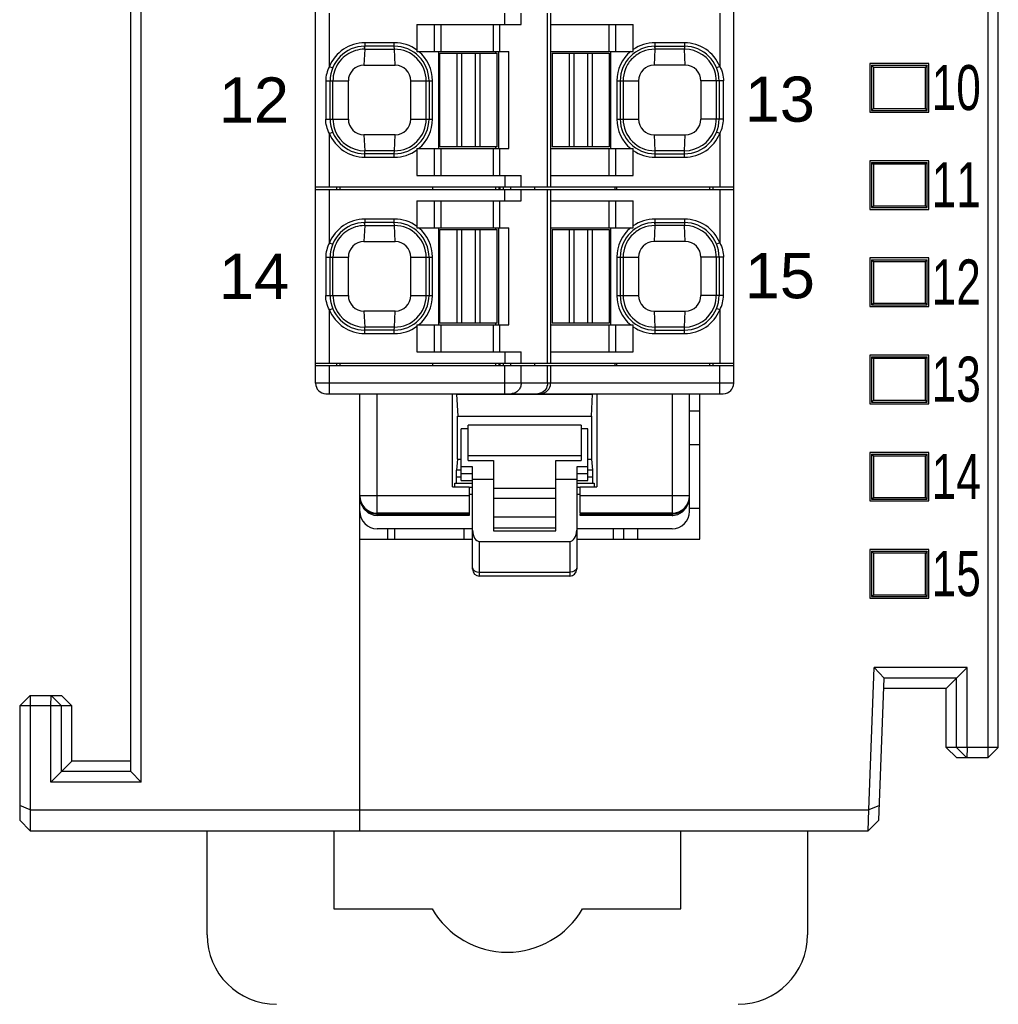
# Model space of a CAD drawing. Extents: x 1653 to 2131, y -357 to 2652.
# Tile 20 of 34: x 2032 to 2060, y -77 to -49. Entities that reach past the tile are written whole.
import ezdxf
from ezdxf.enums import TextEntityAlignment as Align

# ---------------------------------------------------------------- set-up
doc = ezdxf.new("R2010")
doc.units = 0
doc.header["$LTSCALE"] = 30.734
doc.header["$MEASUREMENT"] = 0
doc.layers.get('0').update_dxf_attribs({"linetype": 'CONTINUOUS'})
doc.layers.add('7_ALL_FEATURES', color=7, linetype='CONTINUOUS')
doc.styles.add('TEXTSTYLE_1', font='arial.ttf')

msp = doc.modelspace()

# ---------------------------------------------------------------- linework, layer by layer
at = {"linetype": 'Continuous'}
for p, q in [((2037.664, -75.426), (2037.664, -72.426)), ((2041.314, -72.426), (2041.314, -74.676)), ((2051.314, -74.676), (2051.314, -72.426)), ((2054.964, -72.426), (2054.964, -75.426)), ((2041.314, -74.676), (2044.148, -74.676)), ((2048.479, -74.676), (2051.314, -74.676))]:
    msp.add_line(p, q, dxfattribs=at)
for centre, radius, start, end in [((2046.314, -73.426), 2.5, 210, 330), ((2039.664, -75.426), 2, 180, 270), ((2052.964, -75.426), 2, 270, 0)]:
    msp.add_arc(centre, radius, start, end, dxfattribs=at)
at = {"layer": '7_ALL_FEATURES', "linetype": 'Continuous'}
for p, q in [((2035.464, -70.717), (2035.464, 13.865)), ((2035.764, -71.026), (2035.764, 7.428)), ((2040.789, -59.536), (2040.789, -7.656)), ((2052.839, -59.536), (2052.839, -7.656)), ((2060.464, -70.026), (2060.464, -11.312)), ((2060.164, -11.454), (2060.164, -70.326)), ((2041.189, -50.414), (2041.189, -48.876)), ((2046.243, -49.201), (2046.243, -48.876)), ((2046.713, -49.201), (2046.713, -48.876)), ((2047.473, -53.876), (2047.473, -48.876)), ((2047.564, -48.876), (2047.564, -53.876)), ((2052.439, -48.876), (2052.439, -50.414)), ((2043.709, -49.201), (2046.713, -49.201)), ((2043.709, -49.201), (2043.709, -49.938)), ((2044.207, -49.201), (2044.207, -49.976)), ((2044.395, -49.201), (2044.395, -49.976)), ((2045.907, -49.201), (2045.907, -49.976)), ((2046.095, -49.976), (2046.095, -49.201)), ((2047.564, -49.201), (2049.939, -49.201)), ((2049.253, -49.976), (2049.253, -49.201)), ((2049.44, -49.976), (2049.44, -49.201)), ((2049.939, -49.924), (2049.939, -49.201)), ((2042.205, -49.914), (2042.184, -50.376)), ((2042.205, -49.914), (2042.201, -49.826)), ((2042.205, -49.914), (2042.209, -49.826)), ((2042.205, -49.914), (2043.063, -49.914)), ((2043.059, -49.726), (2042.209, -49.726)), ((2042.209, -49.726), (2042.209, -49.826)), ((2043.059, -49.826), (2042.209, -49.826)), ((2043.059, -49.826), (2043.059, -49.726)), ((2043.063, -49.914), (2043.059, -49.826)), ((2043.084, -50.376), (2043.063, -49.914)), ((2050.565, -49.914), (2050.544, -50.376)), ((2050.561, -49.826), (2050.565, -49.914)), ((2050.569, -49.826), (2050.565, -49.914)), ((2051.423, -49.914), (2050.565, -49.914)), ((2051.419, -49.726), (2050.569, -49.726)), ((2050.569, -49.726), (2050.569, -49.826)), ((2050.569, -49.826), (2051.419, -49.826)), ((2051.419, -49.726), (2051.419, -49.826)), ((2051.419, -49.826), (2051.423, -49.914)), ((2051.444, -50.376), (2051.423, -49.914)), ((2043.709, -49.938), (2043.707, -49.976)), ((2043.707, -49.976), (2046.354, -49.976)), ((2044.334, -49.976), (2044.334, -52.776)), ((2044.374, -50.026), (2045.003, -50.026)), ((2044.374, -52.726), (2044.374, -50.026)), ((2044.868, -52.726), (2044.868, -50.026)), ((2045.003, -52.726), (2045.003, -50.026)), ((2045.004, -50.026), (2046.024, -50.026)), ((2045.394, -52.726), (2045.394, -50.026)), ((2045.529, -52.726), (2045.529, -50.026)), ((2045.979, -49.976), (2045.979, -50.026)), ((2046.024, -52.726), (2046.024, -50.026)), ((2046.064, -49.976), (2046.064, -52.776)), ((2046.354, -52.776), (2046.354, -49.976)), ((2047.564, -49.976), (2049.942, -49.976)), ((2047.604, -50.026), (2048.233, -50.026)), ((2047.604, -50.026), (2047.604, -52.726)), ((2048.098, -50.026), (2048.098, -52.726)), ((2048.233, -50.026), (2048.233, -52.726)), ((2048.234, -50.026), (2049.254, -50.026)), ((2048.624, -50.026), (2048.624, -52.726)), ((2048.759, -50.026), (2048.759, -52.726)), ((2049.254, -50.026), (2049.254, -52.726)), ((2049.294, -52.776), (2049.294, -49.976)), ((2049.942, -49.976), (2049.939, -49.924)), ((2041.189, -50.414), (2041.281, -50.451)), ((2042.184, -50.376), (2043.084, -50.376)), ((2051.444, -50.376), (2050.544, -50.376)), ((2052.439, -50.414), (2052.346, -50.451)), ((2058.464, -50.326), (2056.764, -50.326)), ((2056.764, -50.326), (2056.764, -51.726)), ((2056.814, -50.376), (2058.414, -50.376)), ((2056.814, -50.376), (2056.864, -50.426)), ((2056.814, -50.376), (2056.814, -51.676)), ((2056.864, -50.426), (2058.364, -50.426)), ((2056.864, -50.426), (2056.864, -51.626)), ((2058.414, -50.376), (2058.364, -50.426)), ((2058.364, -51.626), (2058.364, -50.426)), ((2058.414, -51.676), (2058.414, -50.376)), ((2058.464, -51.726), (2058.464, -50.326)), ((2041.082, -50.826), (2041.734, -50.826)), ((2041.082, -50.826), (2041.082, -51.926)), ((2041.209, -51.926), (2041.209, -50.826)), ((2041.291, -51.926), (2041.291, -50.826)), ((2041.734, -51.926), (2041.734, -50.826)), ((2043.534, -50.826), (2044.159, -50.826)), ((2043.534, -51.926), (2043.534, -50.826)), ((2043.977, -51.926), (2043.977, -50.826)), ((2044.059, -50.826), (2044.059, -51.926)), ((2044.159, -51.926), (2044.159, -50.826)), ((2049.469, -50.826), (2050.094, -50.826)), ((2049.469, -50.826), (2049.469, -51.926)), ((2049.569, -50.826), (2049.569, -51.926)), ((2049.651, -50.826), (2049.651, -51.926)), ((2050.094, -50.826), (2050.094, -51.926)), ((2052.545, -50.826), (2051.894, -50.826)), ((2051.894, -50.826), (2051.894, -51.926)), ((2052.337, -50.826), (2052.337, -51.926)), ((2052.419, -50.826), (2052.419, -51.926)), ((2052.545, -51.926), (2052.545, -50.826)), ((2056.764, -51.726), (2058.464, -51.726)), ((2056.814, -51.676), (2056.864, -51.626)), ((2056.814, -51.676), (2058.414, -51.676)), ((2056.864, -51.626), (2058.364, -51.626)), ((2058.414, -51.676), (2058.364, -51.626)), ((2041.082, -51.926), (2041.734, -51.926)), ((2043.534, -51.926), (2044.159, -51.926)), ((2049.469, -51.926), (2050.094, -51.926)), ((2052.545, -51.926), (2051.894, -51.926)), ((2041.189, -52.338), (2041.281, -52.3)), ((2041.189, -53.876), (2041.189, -52.338)), ((2043.084, -52.376), (2042.184, -52.376)), ((2042.184, -52.376), (2042.205, -52.838)), ((2043.063, -52.838), (2043.084, -52.376)), ((2050.544, -52.376), (2051.444, -52.376)), ((2050.544, -52.376), (2050.565, -52.838)), ((2051.423, -52.838), (2051.444, -52.376)), ((2052.439, -52.338), (2052.346, -52.3)), ((2052.439, -52.338), (2052.439, -53.876)), ((2045.393, -52.726), (2044.374, -52.726)), ((2046.024, -52.726), (2045.394, -52.726)), ((2045.979, -52.726), (2045.979, -52.776)), ((2048.623, -52.726), (2047.604, -52.726)), ((2049.254, -52.726), (2048.624, -52.726)), ((2043.063, -52.838), (2042.205, -52.838)), ((2042.209, -52.926), (2042.205, -52.838)), ((2043.059, -52.926), (2042.209, -52.926)), ((2042.209, -53.026), (2042.209, -52.926)), ((2042.209, -53.026), (2043.059, -53.026)), ((2043.059, -52.926), (2043.063, -52.838)), ((2043.059, -53.026), (2043.059, -52.926)), ((2043.707, -52.776), (2046.354, -52.776)), ((2043.707, -52.776), (2043.709, -52.813)), ((2043.709, -52.813), (2043.709, -53.551)), ((2044.207, -52.776), (2044.207, -53.551)), ((2044.395, -52.776), (2044.395, -53.551)), ((2045.907, -52.776), (2045.907, -53.551)), ((2046.095, -53.551), (2046.095, -52.776)), ((2047.564, -52.776), (2049.942, -52.776)), ((2049.253, -53.551), (2049.253, -52.776)), ((2049.44, -53.551), (2049.44, -52.776)), ((2049.939, -52.827), (2049.942, -52.776)), ((2049.939, -53.551), (2049.939, -52.827)), ((2051.423, -52.838), (2050.565, -52.838)), ((2050.565, -52.838), (2050.569, -52.926)), ((2050.569, -52.926), (2051.419, -52.926)), ((2050.569, -52.926), (2050.569, -53.026)), ((2050.569, -53.026), (2051.419, -53.026)), ((2051.419, -52.926), (2051.423, -52.838)), ((2051.419, -53.026), (2051.419, -52.926)), ((2058.464, -53.126), (2056.764, -53.126)), ((2056.764, -53.126), (2056.764, -54.526)), ((2056.814, -53.176), (2058.414, -53.176)), ((2056.814, -53.176), (2056.864, -53.226)), ((2056.814, -53.176), (2056.814, -54.476)), ((2058.364, -53.226), (2056.864, -53.226)), ((2056.864, -53.226), (2056.864, -54.426)), ((2058.414, -53.176), (2058.364, -53.226)), ((2058.364, -54.426), (2058.364, -53.226)), ((2058.414, -54.476), (2058.414, -53.176)), ((2058.464, -54.526), (2058.464, -53.126)), ((2043.709, -53.551), (2046.713, -53.551)), ((2046.243, -53.551), (2046.243, -53.876)), ((2046.713, -53.876), (2046.713, -53.551)), ((2047.564, -53.551), (2049.939, -53.551)), ((2040.789, -53.876), (2052.839, -53.876)), ((2041.389, -53.876), (2041.389, -53.956)), ((2041.489, -53.876), (2041.489, -53.956)), ((2044.163, -53.876), (2044.163, -53.956)), ((2045.979, -53.876), (2045.979, -53.956)), ((2046.068, -53.876), (2046.068, -53.956)), ((2046.103, -53.876), (2046.103, -53.956)), ((2046.197, -53.876), (2046.197, -53.956)), ((2046.413, -53.956), (2046.413, -53.876)), ((2047.099, -53.876), (2047.099, -53.956)), ((2049.417, -53.876), (2049.417, -53.956)), ((2049.46, -53.876), (2049.46, -53.956)), ((2052.139, -53.876), (2052.139, -53.956)), ((2052.239, -53.876), (2052.239, -53.956)), ((2040.789, -53.956), (2052.839, -53.956)), ((2041.189, -55.494), (2041.189, -53.956)), ((2046.243, -54.281), (2046.243, -53.956)), ((2046.713, -54.281), (2046.713, -53.956)), ((2047.473, -58.956), (2047.473, -53.956)), ((2047.564, -53.956), (2047.564, -58.956)), ((2052.439, -53.956), (2052.439, -55.494)), ((2043.709, -54.281), (2046.713, -54.281)), ((2043.709, -54.281), (2043.709, -55.018)), ((2044.207, -54.281), (2044.207, -55.056)), ((2044.395, -54.281), (2044.395, -55.056)), ((2045.907, -54.281), (2045.907, -55.056)), ((2046.095, -55.056), (2046.095, -54.281)), ((2047.564, -54.281), (2049.939, -54.281)), ((2049.253, -55.056), (2049.253, -54.281)), ((2049.44, -55.056), (2049.44, -54.281)), ((2049.939, -55.004), (2049.939, -54.281)), ((2056.814, -54.476), (2056.864, -54.426)), ((2056.864, -54.426), (2058.364, -54.426)), ((2058.414, -54.476), (2058.364, -54.426)), ((2056.764, -54.526), (2058.464, -54.526)), ((2056.814, -54.476), (2058.414, -54.476)), ((2042.205, -54.994), (2042.184, -55.456)), ((2042.205, -54.994), (2042.201, -54.906)), ((2042.205, -54.994), (2042.209, -54.906)), ((2042.205, -54.994), (2043.063, -54.994)), ((2043.059, -54.806), (2042.209, -54.806)), ((2042.209, -54.806), (2042.209, -54.906)), ((2043.059, -54.906), (2042.209, -54.906)), ((2043.059, -54.906), (2043.059, -54.806)), ((2043.063, -54.994), (2043.059, -54.906)), ((2043.084, -55.456), (2043.063, -54.994)), ((2043.709, -55.018), (2043.707, -55.056)), ((2049.942, -55.056), (2049.939, -55.004)), ((2050.565, -54.994), (2050.544, -55.456)), ((2050.561, -54.906), (2050.565, -54.994)), ((2050.569, -54.906), (2050.565, -54.994)), ((2051.423, -54.994), (2050.565, -54.994)), ((2051.419, -54.806), (2050.569, -54.806)), ((2050.569, -54.806), (2050.569, -54.906)), ((2050.569, -54.906), (2051.419, -54.906)), ((2051.419, -54.806), (2051.419, -54.906)), ((2051.419, -54.906), (2051.423, -54.994)), ((2051.444, -55.456), (2051.423, -54.994)), ((2043.707, -55.056), (2046.354, -55.056)), ((2044.334, -55.056), (2044.334, -57.856)), ((2044.374, -55.106), (2045.003, -55.106)), ((2044.374, -57.806), (2044.374, -55.106)), ((2044.868, -57.806), (2044.868, -55.106)), ((2045.003, -57.806), (2045.003, -55.106)), ((2045.004, -55.106), (2046.024, -55.106)), ((2045.394, -57.806), (2045.394, -55.106)), ((2045.529, -57.806), (2045.529, -55.106)), ((2045.979, -55.056), (2045.979, -55.106)), ((2046.024, -57.806), (2046.024, -55.106)), ((2046.064, -55.056), (2046.064, -57.856)), ((2046.354, -57.856), (2046.354, -55.056)), ((2047.564, -55.056), (2049.942, -55.056)), ((2047.604, -55.106), (2048.233, -55.106)), ((2047.604, -55.106), (2047.604, -57.806)), ((2048.098, -55.106), (2048.098, -57.806)), ((2048.233, -55.106), (2048.233, -57.806)), ((2048.234, -55.106), (2049.254, -55.106)), ((2048.624, -55.106), (2048.624, -57.806)), ((2048.759, -55.106), (2048.759, -57.806)), ((2049.254, -55.106), (2049.254, -57.806)), ((2049.294, -57.856), (2049.294, -55.056)), ((2041.189, -55.494), (2041.281, -55.531)), ((2042.184, -55.456), (2043.084, -55.456)), ((2051.444, -55.456), (2050.544, -55.456)), ((2052.439, -55.494), (2052.346, -55.531)), ((2041.082, -55.906), (2041.734, -55.906)), ((2041.082, -55.906), (2041.082, -57.006)), ((2041.209, -57.006), (2041.209, -55.906)), ((2041.291, -57.006), (2041.291, -55.906)), ((2041.734, -57.006), (2041.734, -55.906)), ((2043.534, -55.906), (2044.159, -55.906)), ((2043.534, -57.006), (2043.534, -55.906)), ((2043.977, -57.006), (2043.977, -55.906)), ((2044.059, -55.906), (2044.059, -57.006)), ((2044.159, -57.006), (2044.159, -55.906)), ((2049.469, -55.906), (2050.094, -55.906)), ((2049.469, -55.906), (2049.469, -57.006)), ((2049.569, -55.906), (2049.569, -57.006)), ((2049.651, -55.906), (2049.651, -57.006)), ((2050.094, -55.906), (2050.094, -57.006)), ((2052.545, -55.906), (2051.894, -55.906)), ((2051.894, -55.906), (2051.894, -57.006)), ((2052.337, -55.906), (2052.337, -57.006)), ((2052.419, -55.906), (2052.419, -57.006)), ((2052.545, -57.006), (2052.545, -55.906)), ((2058.464, -55.926), (2056.764, -55.926)), ((2056.764, -55.926), (2056.764, -57.326)), ((2056.814, -55.976), (2058.414, -55.976)), ((2056.814, -55.976), (2056.864, -56.026)), ((2056.814, -55.976), (2056.814, -57.276)), ((2056.864, -56.026), (2058.364, -56.026)), ((2056.864, -56.026), (2056.864, -57.226)), ((2058.414, -55.976), (2058.364, -56.026)), ((2058.364, -57.226), (2058.364, -56.026)), ((2058.414, -57.276), (2058.414, -55.976)), ((2058.464, -57.326), (2058.464, -55.926)), ((2041.082, -57.006), (2041.734, -57.006)), ((2043.534, -57.006), (2044.159, -57.006)), ((2049.469, -57.006), (2050.094, -57.006)), ((2052.545, -57.006), (2051.894, -57.006)), ((2056.814, -57.276), (2056.864, -57.226)), ((2056.814, -57.276), (2058.414, -57.276)), ((2056.864, -57.226), (2058.364, -57.226)), ((2058.414, -57.276), (2058.364, -57.226)), ((2041.189, -57.418), (2041.281, -57.38)), ((2041.189, -58.956), (2041.189, -57.418)), ((2043.084, -57.456), (2042.184, -57.456)), ((2042.184, -57.456), (2042.205, -57.918)), ((2043.063, -57.918), (2043.084, -57.456)), ((2050.544, -57.456), (2051.444, -57.456)), ((2050.544, -57.456), (2050.565, -57.918)), ((2051.423, -57.918), (2051.444, -57.456)), ((2052.439, -57.418), (2052.346, -57.38)), ((2052.439, -57.418), (2052.439, -58.956)), ((2056.764, -57.326), (2058.464, -57.326)), ((2043.707, -57.856), (2046.354, -57.856)), ((2043.707, -57.856), (2043.709, -57.893)), ((2044.207, -57.856), (2044.207, -58.631)), ((2045.393, -57.806), (2044.374, -57.806)), ((2044.395, -57.856), (2044.395, -58.631)), ((2046.024, -57.806), (2045.394, -57.806)), ((2045.907, -57.856), (2045.907, -58.631)), ((2045.979, -57.806), (2045.979, -57.856)), ((2046.095, -58.631), (2046.095, -57.856)), ((2047.564, -57.856), (2049.942, -57.856)), ((2048.623, -57.806), (2047.604, -57.806)), ((2049.254, -57.806), (2048.624, -57.806)), ((2049.253, -58.631), (2049.253, -57.856)), ((2049.44, -58.631), (2049.44, -57.856)), ((2049.939, -57.907), (2049.942, -57.856)), ((2043.063, -57.918), (2042.205, -57.918)), ((2042.209, -58.006), (2042.205, -57.918)), ((2043.059, -58.006), (2042.209, -58.006)), ((2042.209, -58.106), (2042.209, -58.006)), ((2042.209, -58.106), (2043.059, -58.106)), ((2043.059, -58.006), (2043.063, -57.918)), ((2043.059, -58.106), (2043.059, -58.006)), ((2043.709, -57.893), (2043.709, -58.631)), ((2049.939, -58.631), (2049.939, -57.907)), ((2051.423, -57.918), (2050.565, -57.918)), ((2050.565, -57.918), (2050.569, -58.006)), ((2050.569, -58.006), (2051.419, -58.006)), ((2050.569, -58.006), (2050.569, -58.106)), ((2050.569, -58.106), (2051.419, -58.106)), ((2051.419, -58.006), (2051.423, -57.918)), ((2051.419, -58.106), (2051.419, -58.006)), ((2043.709, -58.631), (2046.713, -58.631)), ((2046.243, -58.631), (2046.243, -58.956)), ((2046.713, -58.956), (2046.713, -58.631)), ((2047.564, -58.631), (2049.939, -58.631)), ((2040.789, -58.956), (2052.839, -58.956)), ((2041.389, -58.956), (2041.389, -59.026)), ((2041.489, -58.956), (2041.489, -59.026)), ((2044.163, -58.956), (2044.163, -59.026)), ((2045.979, -58.956), (2045.979, -59.026)), ((2046.068, -58.956), (2046.068, -59.026)), ((2046.103, -58.956), (2046.103, -59.026)), ((2046.197, -58.956), (2046.197, -59.026)), ((2046.413, -59.026), (2046.413, -58.956)), ((2047.099, -58.956), (2047.099, -59.026)), ((2049.417, -58.956), (2049.417, -59.026)), ((2049.46, -58.956), (2049.46, -59.026)), ((2052.139, -58.956), (2052.139, -59.026)), ((2052.239, -58.956), (2052.239, -59.026)), ((2058.464, -58.726), (2056.764, -58.726)), ((2056.764, -58.726), (2056.764, -60.126)), ((2056.814, -58.776), (2058.414, -58.776)), ((2056.814, -58.776), (2056.864, -58.826)), ((2056.814, -58.776), (2056.814, -60.076)), ((2058.364, -58.826), (2056.864, -58.826)), ((2056.864, -58.826), (2056.864, -60.026)), ((2058.414, -58.776), (2058.364, -58.826)), ((2058.364, -60.026), (2058.364, -58.826)), ((2058.414, -60.076), (2058.414, -58.776)), ((2058.464, -60.126), (2058.464, -58.726)), ((2040.789, -59.026), (2052.839, -59.026)), ((2041.189, -59.836), (2041.189, -59.026)), ((2046.243, -59.836), (2046.243, -59.026)), ((2046.713, -59.536), (2046.713, -59.026)), ((2047.473, -59.536), (2047.473, -59.026)), ((2047.564, -59.026), (2047.564, -59.536)), ((2052.439, -59.836), (2052.439, -59.026)), ((2052.839, -59.536), (2040.789, -59.536)), ((2041.089, -59.836), (2052.539, -59.836)), ((2042.064, -72.426), (2042.064, -59.836)), ((2042.564, -63.277), (2042.564, -59.836)), ((2044.732, -62.516), (2044.732, -59.836)), ((2047.262, -59.826), (2047.191, -59.836)), ((2048.895, -59.836), (2048.895, -62.516)), ((2051.064, -59.836), (2051.064, -63.277)), ((2051.564, -63.226), (2051.564, -59.836)), ((2051.864, -64.026), (2051.864, -59.836)), ((2044.854, -59.851), (2048.773, -59.851)), ((2044.854, -59.851), (2044.885, -60.486)), ((2048.742, -60.486), (2048.773, -59.851)), ((2056.764, -60.126), (2058.464, -60.126)), ((2056.814, -60.076), (2056.864, -60.026)), ((2056.814, -60.076), (2058.414, -60.076)), ((2056.864, -60.026), (2058.364, -60.026)), ((2058.414, -60.076), (2058.364, -60.026)), ((2051.864, -60.341), (2051.564, -60.339)), ((2044.877, -60.486), (2048.75, -60.486)), ((2044.877, -61.723), (2044.877, -60.486)), ((2048.75, -61.723), (2048.75, -60.486)), ((2045.189, -60.844), (2044.989, -60.844)), ((2044.989, -62.341), (2044.989, -60.844)), ((2048.439, -60.744), (2045.189, -60.744)), ((2045.189, -61.76), (2045.189, -60.744)), ((2048.439, -60.744), (2048.439, -61.76)), ((2048.639, -60.844), (2048.439, -60.844)), ((2048.639, -62.341), (2048.639, -60.844)), ((2051.864, -61.31), (2051.564, -61.313)), ((2058.464, -61.526), (2056.764, -61.526)), ((2056.764, -61.526), (2056.764, -62.926)), ((2058.464, -62.926), (2058.464, -61.526)), ((2044.877, -61.723), (2044.846, -62.036)), ((2044.877, -61.723), (2044.989, -61.723)), ((2045.189, -61.613), (2048.439, -61.613)), ((2045.189, -61.76), (2045.914, -61.76)), ((2045.914, -61.76), (2045.914, -63.791)), ((2047.714, -61.76), (2048.439, -61.76)), ((2047.714, -63.791), (2047.714, -61.76)), ((2048.639, -61.723), (2048.75, -61.723)), ((2048.781, -62.036), (2048.75, -61.723)), ((2056.814, -61.576), (2058.414, -61.576)), ((2056.814, -61.576), (2056.864, -61.626)), ((2056.814, -61.576), (2056.814, -62.876)), ((2056.864, -61.626), (2058.364, -61.626)), ((2056.864, -61.626), (2056.864, -62.826)), ((2058.414, -61.576), (2058.364, -61.626)), ((2058.364, -62.826), (2058.364, -61.626)), ((2058.414, -62.876), (2058.414, -61.576)), ((2044.989, -62.036), (2044.846, -62.036)), ((2045.314, -61.948), (2044.989, -61.948)), ((2045.314, -64.891), (2045.314, -61.948)), ((2048.639, -61.948), (2048.314, -61.948)), ((2048.314, -61.948), (2048.314, -64.891)), ((2048.781, -62.036), (2048.639, -62.036)), ((2044.844, -62.235), (2044.989, -62.235)), ((2044.844, -62.235), (2044.844, -62.416)), ((2045.314, -62.141), (2044.989, -62.141)), ((2044.989, -62.341), (2045.314, -62.341)), ((2045.314, -62.298), (2045.914, -62.298)), ((2047.714, -62.298), (2048.314, -62.298)), ((2048.639, -62.141), (2048.314, -62.141)), ((2048.314, -62.341), (2048.639, -62.341)), ((2048.639, -62.235), (2048.783, -62.235)), ((2048.783, -62.416), (2048.783, -62.235)), ((2044.732, -62.516), (2045.214, -62.516)), ((2044.807, -62.416), (2045.314, -62.416)), ((2044.807, -62.516), (2044.807, -62.416)), ((2045.214, -62.516), (2045.214, -63.277)), ((2045.314, -62.536), (2045.214, -62.536)), ((2047.714, -62.569), (2045.914, -62.569)), ((2048.314, -62.416), (2048.82, -62.416)), ((2048.414, -62.536), (2048.314, -62.536)), ((2048.414, -62.516), (2048.895, -62.516)), ((2048.414, -63.277), (2048.414, -62.516)), ((2048.82, -62.416), (2048.82, -62.516)), ((2045.214, -62.777), (2042.064, -62.777)), ((2045.314, -62.736), (2045.214, -62.736)), ((2047.714, -62.858), (2045.914, -62.858)), ((2048.414, -62.736), (2048.314, -62.736)), ((2051.564, -62.777), (2048.414, -62.777)), ((2056.764, -62.926), (2058.464, -62.926)), ((2056.814, -62.876), (2056.864, -62.826)), ((2056.814, -62.876), (2058.414, -62.876)), ((2056.864, -62.826), (2058.364, -62.826)), ((2058.414, -62.876), (2058.364, -62.826)), ((2051.864, -63.141), (2051.564, -63.139)), ((2042.464, -63.331), (2042.564, -63.342)), ((2045.214, -63.277), (2042.564, -63.277)), ((2042.564, -63.342), (2042.564, -63.281)), ((2042.564, -63.297), (2045.214, -63.297)), ((2045.214, -63.342), (2042.564, -63.342)), ((2045.214, -63.281), (2045.214, -63.342)), ((2047.714, -63.396), (2045.914, -63.396)), ((2051.064, -63.277), (2048.414, -63.277)), ((2048.414, -63.297), (2051.064, -63.297)), ((2048.414, -63.342), (2048.414, -63.297)), ((2051.064, -63.342), (2048.414, -63.342)), ((2051.063, -63.342), (2051.083, -63.341)), ((2051.064, -63.297), (2051.064, -63.342)), ((2051.083, -63.341), (2051.228, -63.312)), ((2045.314, -63.726), (2042.564, -63.726)), ((2042.864, -63.726), (2042.864, -64.026)), ((2043.064, -63.726), (2043.064, -64.026)), ((2045.064, -63.726), (2045.064, -64.026)), ((2045.914, -63.696), (2047.714, -63.696)), ((2045.914, -63.791), (2047.714, -63.791)), ((2051.064, -63.726), (2048.314, -63.726)), ((2049.364, -63.726), (2049.364, -64.026)), ((2049.664, -63.726), (2049.664, -64.026)), ((2050.064, -63.726), (2050.064, -64.026)), ((2042.064, -64.026), (2045.314, -64.026)), ((2045.514, -64.091), (2048.114, -64.091)), ((2045.514, -65.091), (2045.514, -64.091)), ((2048.114, -64.091), (2048.114, -65.091)), ((2048.314, -64.026), (2051.864, -64.026)), ((2058.464, -64.326), (2056.764, -64.326)), ((2056.764, -64.326), (2056.764, -65.726)), ((2056.814, -64.376), (2058.414, -64.376)), ((2056.814, -64.376), (2056.864, -64.426)), ((2056.814, -64.376), (2056.814, -65.676)), ((2058.414, -64.376), (2058.364, -64.426)), ((2058.414, -65.676), (2058.414, -64.376)), ((2058.464, -65.726), (2058.464, -64.326)), ((2058.364, -64.426), (2056.864, -64.426)), ((2056.864, -64.426), (2056.864, -65.626)), ((2058.364, -65.626), (2058.364, -64.426)), ((2045.437, -64.969), (2045.514, -64.978)), ((2045.514, -64.978), (2048.114, -64.978)), ((2048.114, -65.091), (2045.514, -65.091)), ((2048.19, -64.969), (2048.114, -64.978)), ((2056.764, -65.726), (2058.464, -65.726)), ((2056.814, -65.676), (2056.864, -65.626)), ((2056.814, -65.676), (2058.414, -65.676)), ((2056.864, -65.626), (2058.364, -65.626)), ((2058.414, -65.676), (2058.364, -65.626)), ((2056.735, -71.826), (2056.885, -67.726)), ((2059.564, -67.726), (2056.885, -67.726)), ((2057.174, -68.035), (2056.885, -67.726)), ((2058.964, -68.326), (2059.564, -67.726)), ((2059.564, -70.026), (2059.564, -67.726)), ((2057.025, -72.126), (2057.174, -68.035)), ((2059.255, -68.035), (2057.174, -68.035)), ((2059.255, -70.026), (2059.255, -68.035)), ((2058.964, -68.326), (2057.164, -68.326)), ((2058.964, -70.026), (2058.964, -68.326)), ((2032.264, -68.826), (2032.564, -68.526)), ((2032.564, -68.526), (2033.464, -68.526)), ((2032.564, -68.526), (2032.564, -72.426)), ((2033.164, -68.826), (2033.172, -68.526)), ((2033.473, -68.826), (2033.172, -68.526)), ((2033.764, -68.826), (2033.464, -68.526)), ((2033.764, -68.826), (2032.264, -68.826)), ((2032.264, -68.826), (2032.264, -72.126)), ((2033.164, -71.026), (2033.164, -68.826)), ((2033.473, -70.717), (2033.473, -68.826)), ((2033.764, -70.426), (2033.764, -68.826)), ((2060.464, -70.026), (2058.964, -70.026)), ((2058.964, -70.026), (2059.264, -70.326)), ((2059.255, -70.026), (2059.555, -70.326)), ((2059.564, -70.026), (2059.555, -70.326)), ((2060.464, -70.026), (2060.164, -70.326)), ((2060.164, -70.326), (2059.264, -70.326)), ((2033.164, -71.026), (2033.764, -70.426)), ((2035.464, -70.426), (2033.764, -70.426)), ((2035.464, -70.717), (2033.473, -70.717)), ((2035.464, -70.717), (2035.764, -71.026)), ((2035.764, -71.026), (2033.164, -71.026)), ((2032.564, -71.826), (2032.264, -71.701)), ((2057.04, -71.702), (2056.735, -71.826)), ((2032.564, -71.826), (2056.735, -71.826)), ((2056.713, -72.426), (2056.735, -71.826)), ((2032.564, -72.426), (2032.264, -72.126)), ((2057.025, -72.126), (2056.714, -72.426)), ((2032.564, -72.426), (2056.713, -72.426))]:
    msp.add_line(p, q, dxfattribs=at)
for points in [[(2042.064, -62.816), (2042.094, -62.996), (2042.181, -63.152), (2042.31, -63.268), (2042.464, -63.331)], [(2051.228, -63.312), (2051.362, -63.237), (2051.469, -63.122), (2051.539, -62.978), (2051.564, -62.817)]]:
    msp.add_lwpolyline(points, dxfattribs=at)
for centre, radius, start, end in [((2042.209, -50.826), 1.1, 90, 158.0136), ((2042.209, -50.826), 1, 90, 180), ((2043.059, -50.826), 1.1, 53.7773, 90), ((2043.059, -50.826), 1, 0, 90), ((2043.065, -50.826), 0.912, 359.9993, 90.1269), ((2050.569, -50.826), 1, 90, 180), ((2050.569, -50.826), 1.1, 90, 124.941), ((2051.419, -50.826), 1.1, 21.9864, 90), ((2051.419, -50.826), 1, 0, 90), ((2051.424, -50.826), 0.912, 21.6366, 90.115), ((2043.059, -50.826), 1.1, 0, 50.6015), ((2050.569, -50.826), 1.1, 129.3998, 180), ((2042.184, -50.826), 0.45, 90, 180), ((2043.084, -50.826), 0.45, 0, 90), ((2050.544, -50.826), 0.45, 90, 180), ((2051.444, -50.826), 0.45, 0, 90), ((2042.215, -50.829), 0.925, 162.1069, 179.8241), ((2042.203, -50.825), 0.912, 158.3934, 162.0612), ((2051.429, -50.824), 0.907, 17.995, 21.5996), ((2051.416, -50.827), 0.92, 0.0881, 17.9601), ((2042.209, -51.926), 1, 180, 270), ((2042.211, -51.924), 0.92, 180.0881, 197.9601), ((2042.184, -51.926), 0.45, 180, 270), ((2043.059, -51.926), 1, 270, 360), ((2043.065, -51.926), 0.912, 269.8726, 0.0011), ((2043.084, -51.926), 0.45, 270, 360), ((2043.059, -51.926), 1.1, 309.4, 360), ((2050.569, -51.926), 1.1, 180, 230.6021), ((2050.569, -51.926), 1, 180, 270), ((2050.563, -51.926), 0.912, 179.9993, 270.1269), ((2050.544, -51.926), 0.45, 180, 270), ((2051.419, -51.926), 1, 270, 360), ((2051.444, -51.926), 0.45, 270, 0), ((2051.416, -51.924), 0.921, 342.0557, 359.9069), ((2042.209, -51.926), 1.1, 201.987, 270), ((2042.198, -51.928), 0.907, 197.995, 201.5996), ((2042.203, -51.925), 0.912, 201.6366, 270.115), ((2051.419, -51.926), 1.1, 270, 338.0136), ((2051.424, -51.925), 0.912, 269.886, 338.3602), ((2051.429, -51.928), 0.907, 338.4038, 342.0226), ((2043.059, -51.926), 1.1, 270, 306.2219), ((2050.569, -51.926), 1.1, 235.0579, 270), ((2042.209, -55.906), 1.1, 90, 158.0136), ((2042.209, -55.906), 1, 90, 180), ((2043.059, -55.906), 1.1, 53.7773, 90), ((2043.059, -55.906), 1, 0, 90), ((2043.065, -55.906), 0.912, 359.9993, 90.1269), ((2050.569, -55.906), 1, 90, 180), ((2050.569, -55.906), 1.1, 90, 124.941), ((2051.419, -55.906), 1.1, 21.9864, 90), ((2051.419, -55.906), 1, 0, 90), ((2051.424, -55.906), 0.912, 21.6366, 90.115), ((2043.059, -55.906), 1.1, 0, 50.6015), ((2050.569, -55.906), 1.1, 129.3998, 180), ((2042.203, -55.905), 0.912, 158.3934, 162.0612), ((2042.184, -55.906), 0.45, 90, 180), ((2043.084, -55.906), 0.45, 0, 90), ((2050.544, -55.906), 0.45, 90, 180), ((2051.444, -55.906), 0.45, 0, 90), ((2051.429, -55.904), 0.907, 17.995, 21.5996), ((2042.215, -55.909), 0.925, 162.1069, 179.8241), ((2051.416, -55.907), 0.92, 0.0881, 17.9601), ((2042.209, -57.006), 1, 180, 270), ((2042.211, -57.004), 0.92, 180.0881, 197.9601), ((2042.184, -57.006), 0.45, 180, 270), ((2043.059, -57.006), 1, 270, 360), ((2043.065, -57.006), 0.912, 269.8726, 0.0011), ((2043.084, -57.006), 0.45, 270, 360), ((2043.059, -57.006), 1.1, 309.4, 360), ((2050.569, -57.006), 1.1, 180, 230.6021), ((2050.569, -57.006), 1, 180, 270), ((2050.563, -57.006), 0.912, 179.9993, 270.1269), ((2050.544, -57.006), 0.45, 180, 270), ((2051.419, -57.006), 1, 270, 360), ((2051.444, -57.006), 0.45, 270, 0), ((2051.416, -57.004), 0.921, 342.0557, 359.9069), ((2042.198, -57.008), 0.907, 197.995, 201.5996), ((2051.429, -57.008), 0.907, 338.4038, 342.0226), ((2042.209, -57.006), 1.1, 201.987, 270), ((2042.203, -57.005), 0.912, 201.6366, 270.115), ((2051.419, -57.006), 1.1, 270, 338.0136), ((2051.424, -57.005), 0.912, 269.886, 338.3602), ((2043.059, -57.006), 1.1, 270, 306.2219), ((2050.569, -57.006), 1.1, 235.0579, 270), ((2041.089, -59.536), 0.3, 180, 270), ((2047.264, -59.536), 0.3, 270, 0), ((2052.539, -59.536), 0.3, 270, 360), ((2042.564, -62.777), 0.5, 180.0035, 269.9965), ((2051.064, -62.777), 0.5, 270.0035, 359.9965), ((2042.564, -63.226), 0.5, 180, 270), ((2051.064, -63.226), 0.5, 270, 0), ((2042.563, -62.752), 0.546, 255.19, 270.0241), ((2045.514, -64.891), 0.2, 180, 270), ((2048.114, -64.891), 0.2, 270, 0)]:
    msp.add_arc(centre, radius, start, end, dxfattribs=at)
for centre, major_axis, ratio, start_param, end_param in [((2044.846, -62.235), (0, 0.2), 0.008727, 0.087266, 1.570796), ((2048.781, -62.235), (0, 0.2), 0.008727, -1.570796, -0.087266), ((2045.514, -63.771), (0, -0.32), 0.624695, -1.570796, 0), ((2048.114, -63.771), (0, 0.32), 0.624695, 3.141593, 4.712389)]:
    msp.add_ellipse(centre, major_axis=major_axis, ratio=ratio, start_param=start_param, end_param=end_param, dxfattribs=at)
for points, knots in [([(2042.205, -49.914), (2042.114, -49.914), (2041.932, -49.941), (2041.683, -50.06), (2041.481, -50.246), (2041.388, -50.405), (2041.355, -50.49)], [0, 0, 0, 0, 0.249993, 0.500029, 0.750034, 1, 1, 1, 1]), ([(2042.201, -49.826), (2042.201, -49.826), (2042.201, -49.826), (2042.201, -49.826), (2042.201, -49.826)], [0, 0, 0, 0, 0.597573, 1, 1, 1, 1]), ([(2050.565, -49.914), (2050.446, -49.914), (2050.206, -49.961), (2049.902, -50.163), (2049.698, -50.467), (2049.651, -50.707), (2049.651, -50.826)], [0, 0, 0, 0, 0.250046, 0.500002, 0.749964, 1, 1, 1, 1]), ([(2050.561, -49.826), (2050.561, -49.826), (2050.561, -49.826), (2050.561, -49.826), (2050.561, -49.826)], [0, 0, 0, 0, 0.404441, 1, 1, 1, 1]), ([(2041.189, -50.414), (2041.155, -50.477), (2041.101, -50.611), (2041.082, -50.754), (2041.082, -50.826)], [0, 0, 0, 0, 0.500004, 1, 1, 1, 1]), ([(2052.439, -50.414), (2052.472, -50.477), (2052.526, -50.611), (2052.545, -50.754), (2052.545, -50.826)], [0, 0, 0, 0, 0.500015, 1, 1, 1, 1]), ([(2041.189, -52.338), (2041.155, -52.275), (2041.101, -52.141), (2041.082, -51.997), (2041.082, -51.926)], [0, 0, 0, 0, 0.500014, 1, 1, 1, 1]), ([(2052.439, -52.338), (2052.472, -52.275), (2052.526, -52.141), (2052.545, -51.997), (2052.545, -51.926)], [0, 0, 0, 0, 0.500006, 1, 1, 1, 1]), ([(2042.205, -54.994), (2042.114, -54.994), (2041.932, -55.021), (2041.683, -55.14), (2041.481, -55.326), (2041.388, -55.485), (2041.355, -55.57)], [0, 0, 0, 0, 0.249993, 0.500029, 0.750034, 1, 1, 1, 1]), ([(2042.201, -54.906), (2042.201, -54.906), (2042.201, -54.906), (2042.201, -54.906), (2042.201, -54.906)], [0, 0, 0, 0, 0.597573, 1, 1, 1, 1]), ([(2050.565, -54.994), (2050.446, -54.994), (2050.206, -55.041), (2049.902, -55.243), (2049.698, -55.547), (2049.651, -55.787), (2049.651, -55.906)], [0, 0, 0, 0, 0.250046, 0.500002, 0.749964, 1, 1, 1, 1]), ([(2050.561, -54.906), (2050.561, -54.906), (2050.561, -54.906), (2050.561, -54.906), (2050.561, -54.906)], [0, 0, 0, 0, 0.404441, 1, 1, 1, 1]), ([(2041.189, -55.494), (2041.155, -55.557), (2041.101, -55.691), (2041.082, -55.834), (2041.082, -55.906)], [0, 0, 0, 0, 0.500004, 1, 1, 1, 1]), ([(2052.439, -55.494), (2052.472, -55.557), (2052.526, -55.691), (2052.545, -55.834), (2052.545, -55.906)], [0, 0, 0, 0, 0.500015, 1, 1, 1, 1]), ([(2041.189, -57.418), (2041.155, -57.355), (2041.101, -57.221), (2041.082, -57.077), (2041.082, -57.006)], [0, 0, 0, 0, 0.500014, 1, 1, 1, 1]), ([(2052.439, -57.418), (2052.472, -57.355), (2052.526, -57.221), (2052.545, -57.077), (2052.545, -57.006)], [0, 0, 0, 0, 0.500006, 1, 1, 1, 1]), ([(2046.713, -59.536), (2046.713, -59.575), (2046.698, -59.653), (2046.636, -59.752), (2046.543, -59.82), (2046.468, -59.836), (2046.431, -59.836)], [0, 0, 0, 0, 0.257136, 0.510151, 0.757222, 1, 1, 1, 1]), ([(2047.473, -59.536), (2047.473, -59.6), (2047.434, -59.73), (2047.321, -59.81), (2047.262, -59.826)], [0, 0, 0, 0, 0.509072, 1, 1, 1, 1]), ([(2042.064, -62.817), (2042.064, -62.869), (2042.081, -62.974), (2042.156, -63.115), (2042.274, -63.223), (2042.373, -63.265), (2042.424, -63.279)], [0, 0, 0, 0, 0.24981, 0.49813, 0.747221, 1, 1, 1, 1]), ([(2051.218, -63.275), (2051.268, -63.26), (2051.362, -63.216), (2051.475, -63.108), (2051.547, -62.971), (2051.564, -62.868), (2051.564, -62.817)], [0, 0, 0, 0, 0.252565, 0.501868, 0.750295, 1, 1, 1, 1]), ([(2045.314, -64.853), (2045.314, -64.87), (2045.327, -64.907), (2045.355, -64.931), (2045.372, -64.942)], [0, 0, 0, 0, 0.458122, 1, 1, 1, 1]), ([(2045.372, -64.942), (2045.377, -64.944), (2045.397, -64.956), (2045.42, -64.964), (2045.437, -64.969)], [0, 0, 0, 0, 0.237013, 1, 1, 1, 1]), ([(2048.255, -64.942), (2048.25, -64.944), (2048.23, -64.956), (2048.207, -64.964), (2048.19, -64.969)], [0, 0, 0, 0, 0.237013, 1, 1, 1, 1]), ([(2048.314, -64.853), (2048.314, -64.87), (2048.301, -64.907), (2048.272, -64.931), (2048.255, -64.942)], [0, 0, 0, 0, 0.458122, 1, 1, 1, 1])]:
    msp.add_open_spline(points, degree=3, knots=knots, dxfattribs=at)
msp.add_open_spline([(2051.064, -63.297), (2051.116, -63.297), (2051.168, -63.29), (2051.218, -63.275)], degree=3, dxfattribs=at)

# ---------------------------------------------------------------- texts
at = {"linetype": 'Continuous', "lineweight": 5, "style": 'TEXTSTYLE_1', "width": 0.7}
for s, p in [('10', (2059.96, -52.059)), ('11', (2059.96, -54.859)), ('12', (2059.96, -57.659)), ('13', (2059.96, -60.459)), ('14', (2059.96, -63.259)), ('15', (2059.96, -66.059))]:
    msp.add_text(s, height=1.3, dxfattribs=at).set_placement(p, align=Align.BOTTOM_RIGHT)
at = {"linetype": 'Continuous', "lineweight": 5, "style": 'TEXTSTYLE_1'}
for s, p in [('12', (2038.005, -51.375)), ('13', (2053.158, -51.352)), ('14', (2038.005, -56.456)), ('15', (2053.158, -56.438))]:
    msp.add_text(s, height=1.3, dxfattribs=at).set_placement(p, align=Align.MIDDLE_LEFT)

doc.saveas('drawing.dxf')
